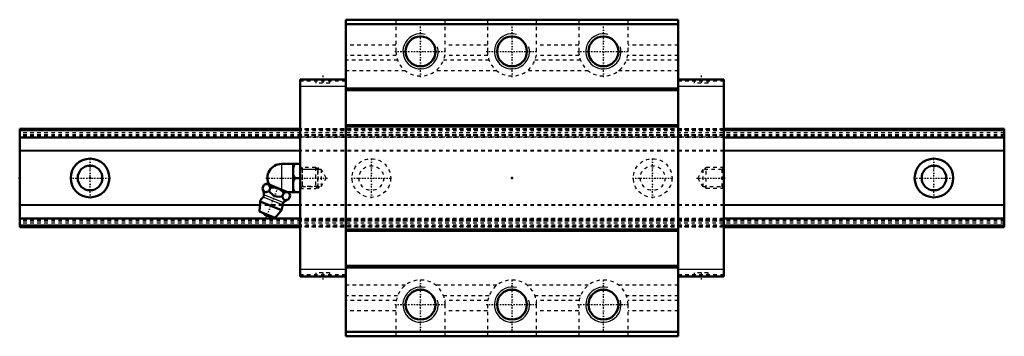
# Model space of a CAD drawing. Header units: millimetres. Extents: x -20 to 260, y -45 to 45.
import ezdxf

# ---------------------------------------------------------------- set-up
doc = ezdxf.new("R2010")
doc.units = ezdxf.units.MM
doc.linetypes.add('Center', pattern=[1.5, 0.45, -0.5, 0.05, -0.5])
doc.linetypes.add('Dashed', pattern=[2, 1, -1])
for name, color, linetype, lineweight in [('2d ConnectionPoints', 7, 'Continuous', 50), ('AM_0', 7, 'Continuous', 50), ('AM_4', 3, 'Continuous', 25), ('AM_5', 3, 'Continuous', 25), ('AM_7', 7, 'Center', 25), ('AM_9', 6, 'Dashed', 25)]:
    doc.layers.add(name, color=color, linetype=linetype, lineweight=lineweight)

# ---------------------------------------------------------------- blocks, each defined once
blk = doc.blocks.new('1_B_M6F_grease_nipple_joint1_SVR_0_in_SVR30LC1SS280LG200BM6F79750001_4')
at = {"layer": 'AM_0'}
for p, q in [((54.45, 4), (59.75, 4)), ((57.75, 4), (57.75, -4)), ((58.25, 0), (59.75, 0)), ((49.03, -3), (49.46, -1.93)), ((50.24, -1.6), (49.46, -1.93)), ((56.63, -4.18), (50.24, -1.6)), ((50.9, -3.76), (51.33, -2.69)), ((54.65, -5.27), (55.08, -4.2)), ((56.17, -4), (59.75, -4)), ((56.52, -6.03), (56.96, -4.96)), ((56.96, -4.96), (56.63, -4.18)), ((48.35, -6.67), (48.15, -9.49)), ((54.47, -9.14), (48.35, -6.67)), ((52.64, -11.31), (48.15, -9.49)), ((52.64, -11.31), (54.47, -9.14))]:
    blk.add_line(p, q, dxfattribs=at)
for points in [[(58.25, 4), (57.96, 3.44), (57.75, 2.85)], [(57.75, 1.15), (57.81, 0.96), (58.25, 0)], [(58.25, 0), (57.96, -0.56), (57.75, -1.15)], [(51.33, -2.69), (51.07, -2.21), (50.71, -1.86), (50.41, -1.76), (50.06, -1.75), (49.46, -1.93)], [(55.08, -4.2), (54.68, -3.79), (54.24, -3.42), (53.72, -3.09), (53.14, -2.85), (52.54, -2.71), (51.92, -2.67), (51.33, -2.69)], [(49.03, -3), (49.21, -3.4), (49.43, -3.74), (49.61, -3.91), (49.84, -4), (50.08, -4.02), (50.35, -3.96), (50.9, -3.76)], [(50.9, -3.76), (51.33, -4.23), (51.75, -4.62), (52.22, -4.95), (52.64, -5.14), (53.11, -5.26), (53.87, -5.32), (54.65, -5.27)], [(54.65, -5.27), (54.83, -5.67), (55.05, -6.01), (55.23, -6.18), (55.46, -6.27), (55.7, -6.29), (55.97, -6.24), (56.52, -6.03)], [(56.96, -4.96), (56.7, -4.48), (56.34, -4.14), (56.03, -4.03), (55.68, -4.03), (55.08, -4.2)], [(57.75, -2.85), (57.81, -3.04), (58.25, -4)]]:
    blk.add_lwpolyline(points, dxfattribs=at)
for centre, radius, start, end in [((54.45, 0), 4, 90, 207.9876), ((51.41, -7.9), 3.3, 131.9787, 158), ((43.48, -5.29), 6, 4.8448, 22.4567), ((48.67, -4.86), 0.8, 311.9787, 4.8448), ((51.41, -7.9), 3.3, 338, 4.0213), ((55.5, -7.62), 0.8, 131.1552, 184.0213), ((58.92, -11.53), 6, 113.5201, 131.1552), ((50.94, -9.07), 1.82, 210.1342, 285.8658)]:
    blk.add_arc(centre, radius, start, end, dxfattribs=at)
at = {"layer": 'AM_4'}
for p, q in [((54.45, 4), (54.45, -3.3)), ((54.7, -7.67), (49.2, -5.45)), ((54.97, -7.01), (49.46, -4.79))]:
    blk.add_line(p, q, dxfattribs=at)
at = {"layer": 'AM_5', "linetype": 'Dashed'}
for p, q in [((60.29, 3), (60.29, -3)), ((64.75, 2.39), (60.29, 2.39)), ((64.75, -2.39), (60.29, -2.39))]:
    blk.add_line(p, q, dxfattribs=at)
at = {"layer": 'AM_7'}
blk.add_line((50.09, -11.15), (53.59, -2.5), dxfattribs=at)
at = {"layer": 'AM_9'}
for p, q in [((64.14, 3), (59.75, 3)), ((64.75, 2.39), (64.14, 3)), ((64.14, 3), (64.14, -3)), ((64.75, 2.39), (64.75, -2.39)), ((64.14, -3), (64.75, -2.39)), ((59.75, -3), (64.14, -3))]:
    blk.add_line(p, q, dxfattribs=at)
blk = doc.blocks.new('2_SVR_30LC1SSB_M6F1_Slide_0_in_SVR30LC1SS280LG200BM6F79750001_4')
at = {"layer": 'AM_0'}
for p, q in [((167.3, 45), (72.7, 45)), ((72.7, 45), (72.7, -45)), ((167.3, 45), (167.3, -45)), ((167.3, 43.7), (72.7, 43.7)), ((72.7, 28), (59.75, 28)), ((59.75, 28), (59.75, -28)), ((180.25, 28), (167.3, 28)), ((180.25, 28), (180.25, -28)), ((167.3, 25.4), (72.7, 25.4)), ((167.3, 25.01), (72.7, 25.01)), ((167.3, 14.99), (72.7, 14.99)), ((167.3, 14.6), (72.7, 14.6)), ((167.3, -14.6), (72.7, -14.6)), ((167.3, -14.99), (72.7, -14.99)), ((167.3, -25.01), (72.7, -25.01)), ((72.7, -28), (59.75, -28)), ((167.3, -25.4), (72.7, -25.4)), ((180.25, -28), (167.3, -28)), ((167.3, -43.7), (72.7, -43.7)), ((167.3, -45), (72.7, -45))]:
    blk.add_line(p, q, dxfattribs=at)
for centre in [(94, 36), (120, 36), (146, 36), (94, -36), (120, -36), (146, -36)]:
    blk.add_circle(centre, 4.25, dxfattribs=at)
at = {"layer": 'AM_4'}
for p, q in [((72.7, 26), (59.75, 26)), ((180.25, 26), (167.3, 26)), ((72.7, -26), (59.75, -26)), ((180.25, -26), (167.3, -26))]:
    blk.add_line(p, q, dxfattribs=at)
at = {"layer": 'AM_5', "linetype": 'Dashed'}
for p, q in [((64.75, -3), (64.75, 3)), ((65.25, 2.46), (64.75, 3)), ((174.75, 2.46), (175.25, 3)), ((175.25, -3), (175.25, 3)), ((180.25, 3), (175.25, 3)), ((65.25, -2.46), (64.75, -3)), ((174.75, -2.46), (175.25, -3)), ((180.25, -3), (175.25, -3))]:
    blk.add_line(p, q, dxfattribs=at)
at = {"layer": 'AM_5'}
for centre in [(94, 36), (120, 36), (146, 36), (94, -36), (120, -36), (146, -36)]:
    blk.add_arc(centre, 5, 75, 15, dxfattribs=at)
at = {"layer": 'AM_7'}
for p, q in [((94, 28.65), (94, 43.35)), ((120, 28.65), (120, 43.35)), ((146, 28.65), (146, 43.35)), ((86.65, 36), (101.35, 36)), ((112.65, 36), (127.35, 36)), ((138.65, 36), (153.35, 36)), ((66.2, 29.1), (66.2, 26.9)), ((173.8, 29.1), (173.8, 26.9)), ((49.99, 0), (67.54, 0)), ((172.46, 0), (180.62, 0)), ((66.2, -26.9), (66.2, -29.1)), ((173.8, -26.9), (173.8, -29.1)), ((94, -43.35), (94, -28.65)), ((120, -43.35), (120, -28.65)), ((146, -43.35), (146, -28.65)), ((86.65, -36), (101.35, -36)), ((112.65, -36), (127.35, -36)), ((138.65, -36), (153.35, -36))]:
    blk.add_line(p, q, dxfattribs=at)
at = {"layer": 'AM_9'}
for p, q in [((87, 45), (87, 36)), ((101, 36), (101, 45)), ((113, 45), (113, 36)), ((127, 36), (127, 45)), ((139, 45), (139, 36)), ((153, 36), (153, 45)), ((87, 43.8), (72.7, 43.8)), ((113, 43.8), (101, 43.8)), ((139, 43.8), (127, 43.8)), ((167.3, 43.8), (153, 43.8)), ((87, 37.8), (72.7, 37.8)), ((113, 37.8), (101, 37.8)), ((139, 37.8), (127, 37.8)), ((167.3, 37.8), (153, 37.8)), ((87.1, 34.84), (72.7, 34.84)), ((113.1, 34.84), (100.9, 34.84)), ((139.1, 34.84), (126.9, 34.84)), ((167.3, 34.84), (152.9, 34.84)), ((87.48, 33.46), (72.7, 33.46)), ((113.48, 33.46), (100.52, 33.46)), ((139.48, 33.46), (126.52, 33.46)), ((167.3, 33.46), (152.52, 33.46)), ((64.25, 28), (64.25, 27)), ((68.15, 27), (68.15, 28)), ((89.67, 30.5), (72.7, 30.5)), ((115.67, 30.5), (98.33, 30.5)), ((141.67, 30.5), (124.33, 30.5)), ((167.3, 30.5), (150.33, 30.5)), ((171.85, 28), (171.85, 27)), ((175.75, 27), (175.75, 28)), ((72.7, 27.5), (59.75, 27.5)), ((68.15, 27), (64.25, 27)), ((180.25, 27.5), (167.3, 27.5)), ((175.75, 27), (171.85, 27)), ((180.25, 14), (59.75, 14)), ((180.25, 13.94), (59.75, 13.94)), ((180.25, 13.91), (59.75, 13.91)), ((180.25, 13.74), (59.75, 13.74)), ((180.25, 13.54), (59.75, 13.54)), ((180.25, 13.4), (59.75, 13.4)), ((180.25, 12.26), (59.75, 12.26)), ((180.25, 12), (59.75, 12)), ((59.75, 11.7), (180.25, 11.7)), ((180.25, 11.53), (59.75, 11.53)), ((180.25, 7.86), (59.75, 7.86)), ((180.25, 7.67), (59.75, 7.67)), ((60.29, 2.46), (59.75, 3)), ((180.25, 3), (179.71, 2.46)), ((65.75, 2.46), (60.29, 2.46)), ((60.29, 2.46), (60.29, -2.46)), ((67.17, 0), (65.75, 2.46)), ((65.75, 2.46), (65.75, -2.46)), ((65.75, -2.46), (67.17, 0)), ((174.25, 2.46), (172.83, 0)), ((172.83, 0), (174.25, -2.46)), ((174.25, 2.46), (174.25, -2.46)), ((179.71, 2.46), (174.25, 2.46)), ((179.71, 2.46), (179.71, -2.46)), ((59.75, -3), (60.29, -2.46)), ((60.29, -2.46), (65.75, -2.46)), ((174.25, -2.46), (179.71, -2.46)), ((179.71, -2.46), (180.25, -3)), ((180.25, -7.67), (59.75, -7.67)), ((180.25, -7.86), (59.75, -7.86)), ((180.25, -11.53), (59.75, -11.53)), ((180.25, -11.7), (59.75, -11.7)), ((180.25, -12), (59.75, -12)), ((180.25, -12.26), (59.75, -12.26)), ((180.25, -13.4), (59.75, -13.4)), ((180.25, -13.54), (59.75, -13.54)), ((180.25, -13.74), (59.75, -13.74)), ((180.25, -13.91), (59.75, -13.91)), ((180.25, -13.94), (59.75, -13.94)), ((180.25, -14), (59.75, -14)), ((72.7, -27.5), (59.75, -27.5)), ((68.15, -27), (64.25, -27)), ((64.25, -27), (64.25, -28)), ((68.15, -28), (68.15, -27)), ((180.25, -27.5), (167.3, -27.5)), ((175.75, -27), (171.85, -27)), ((171.85, -27), (171.85, -28)), ((175.75, -28), (175.75, -27)), ((89.67, -30.5), (72.7, -30.5)), ((115.67, -30.5), (98.33, -30.5)), ((141.67, -30.5), (124.33, -30.5)), ((167.3, -30.5), (150.33, -30.5)), ((87.48, -33.46), (72.7, -33.46)), ((113.48, -33.46), (100.52, -33.46)), ((139.48, -33.46), (126.52, -33.46)), ((167.3, -33.46), (152.52, -33.46)), ((87.1, -34.84), (72.7, -34.84)), ((87, -36), (87, -45)), ((113.1, -34.84), (100.9, -34.84)), ((101, -45), (101, -36)), ((113, -36), (113, -45)), ((139.1, -34.84), (126.9, -34.84)), ((127, -45), (127, -36)), ((139, -36), (139, -45)), ((167.3, -34.84), (152.9, -34.84)), ((153, -45), (153, -36)), ((87, -37.8), (72.7, -37.8)), ((113, -37.8), (101, -37.8)), ((139, -37.8), (127, -37.8)), ((167.3, -37.8), (153, -37.8)), ((87, -43.8), (72.7, -43.8)), ((113, -43.8), (101, -43.8)), ((139, -43.8), (127, -43.8)), ((167.3, -43.8), (153, -43.8))]:
    blk.add_line(p, q, dxfattribs=at)
for centre, start, end in [((94, 36), 180, 0), ((120, 36), 180, 0), ((146, 36), 180, 0), ((94, -36), 360, 180), ((120, -36), 0, 180), ((146, -36), 0, 180)]:
    blk.add_arc(centre, 7, start, end, dxfattribs=at)
blk = doc.blocks.new('3_SVR_30LC28020_R_Track_0_in_SVR30LC1SS280LG200BM6F79750001_4')
at = {"layer": 'AM_0'}
for p, q in [((59.75, 14), (-20, 14)), ((-20, 14), (-20, -14)), ((260, 14), (180.25, 14)), ((260, 14), (260, -14)), ((59.75, 11.53), (-20, 11.53)), ((260, 11.53), (180.25, 11.53)), ((59.75, -11.53), (-20, -11.53)), ((59.75, -14), (-20, -14)), ((260, -11.53), (180.25, -11.53)), ((260, -14), (180.25, -14))]:
    blk.add_line(p, q, dxfattribs=at)
for centre, radius in [((0, 0), 5.5), ((0, 0), 3.5), ((240, 0), 5.5), ((240, 0), 3.5)]:
    blk.add_circle(centre, radius, dxfattribs=at)
at = {"layer": 'AM_4'}
for p, q in [((59.75, 13.94), (-20, 13.94)), ((59.75, 13.54), (-20, 13.54)), ((59.75, 13.4), (-20, 13.4)), ((260, 13.94), (180.25, 13.94)), ((260, 13.54), (180.25, 13.54)), ((260, 13.4), (180.25, 13.4)), ((59.75, 7.86), (-20, 7.86)), ((59.75, 7.67), (-20, 7.67)), ((260, 7.86), (180.25, 7.86)), ((260, 7.67), (180.25, 7.67)), ((48.28, -7.67), (-20, -7.67)), ((48.26, -7.86), (-20, -7.86)), ((59.75, -7.67), (54.7, -7.67)), ((59.75, -7.86), (54.71, -7.86)), ((260, -7.67), (180.25, -7.67)), ((260, -7.86), (180.25, -7.86)), ((59.75, -13.4), (-20, -13.4)), ((59.75, -13.54), (-20, -13.54)), ((59.75, -13.94), (-20, -13.94)), ((260, -13.4), (180.25, -13.4)), ((260, -13.54), (180.25, -13.54)), ((260, -13.94), (180.25, -13.94))]:
    blk.add_line(p, q, dxfattribs=at)
at = {"layer": 'AM_7'}
for p, q in [((0, -5.78), (0, 5.78)), ((80, -5.78), (80, 5.78)), ((160, -5.78), (160, 5.78)), ((240, -5.78), (240, 5.78)), ((-5.78, 0), (5.78, 0)), ((74.22, 0), (85.78, 0)), ((154.22, 0), (165.78, 0)), ((234.22, 0), (245.78, 0))]:
    blk.add_line(p, q, dxfattribs=at)
at = {"layer": 'AM_9'}
for p, q in [((180.25, 14), (59.75, 14)), ((260, 13.91), (-20, 13.91)), ((260, 13.74), (-20, 13.74)), ((260, 12.8), (-20, 12.8)), ((260, 12.26), (-20, 12.26)), ((260, 12), (-20, 12)), ((-20, 11.7), (260, 11.7)), ((180.25, 13.94), (59.75, 13.94)), ((180.25, 13.54), (59.75, 13.54)), ((180.25, 13.4), (59.75, 13.4)), ((180.25, 11.53), (59.75, 11.53)), ((180.25, 7.86), (59.75, 7.86)), ((180.25, 7.67), (59.75, 7.67)), ((54.71, -7.86), (48.26, -7.86)), ((54.7, -7.67), (48.28, -7.67)), ((180.25, -7.67), (59.75, -7.67)), ((180.25, -7.86), (59.75, -7.86)), ((260, -11.7), (-20, -11.7)), ((260, -12), (-20, -12)), ((260, -12.26), (-20, -12.26)), ((260, -12.8), (-20, -12.8)), ((260, -13.74), (-20, -13.74)), ((260, -13.91), (-20, -13.91)), ((180.25, -11.53), (59.75, -11.53)), ((180.25, -13.4), (59.75, -13.4)), ((180.25, -13.54), (59.75, -13.54)), ((180.25, -13.94), (59.75, -13.94)), ((180.25, -14), (59.75, -14))]:
    blk.add_line(p, q, dxfattribs=at)
for centre, radius in [((80, 0), 5.5), ((80, 0), 3.5), ((160, 0), 5.5), ((160, 0), 3.5)]:
    blk.add_circle(centre, radius, dxfattribs=at)

msp = doc.modelspace()

# ---------------------------------------------------------------- linework, layer by layer
at = {"layer": '2d ConnectionPoints'}
for p in [(-20, 0), (0, 0), (0, 0), (59.75, 0), (120, 0), (180.25, 0)]:
    msp.add_point(p, dxfattribs=at)

# ---------------------------------------------------------------- block references
for name in ['2_SVR_30LC1SSB_M6F1_Slide_0_in_SVR30LC1SS280LG200BM6F79750001_4', '3_SVR_30LC28020_R_Track_0_in_SVR30LC1SS280LG200BM6F79750001_4', '1_B_M6F_grease_nipple_joint1_SVR_0_in_SVR30LC1SS280LG200BM6F79750001_4']:
    msp.add_blockref(name, (0, 0))

doc.saveas('drawing.dxf')
